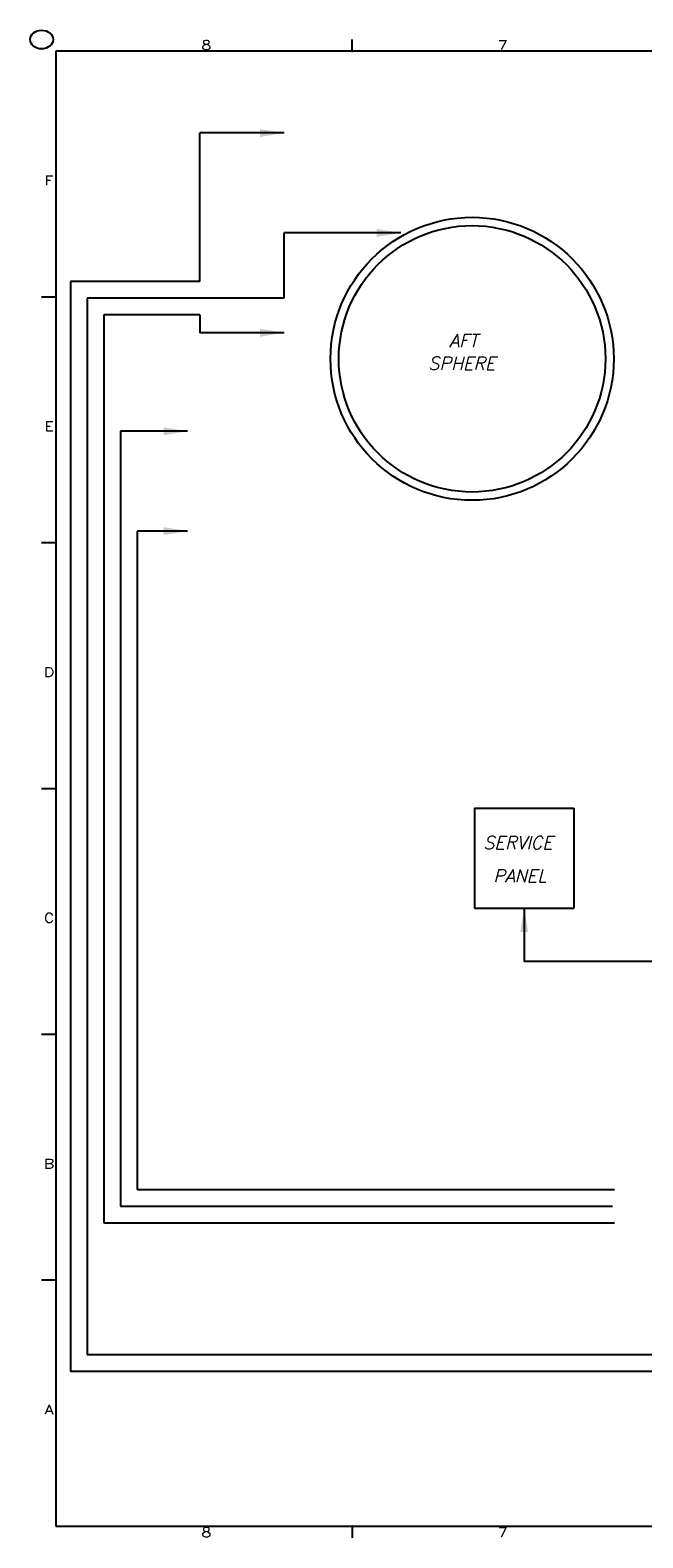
# Model space of a CAD drawing. Extents: x -181 to 162, y 84 to 272.
# Tile 10 of 85: x -135 to -98, y 182 to 272. Entities that reach past the tile are written whole.
import ezdxf
from ezdxf.enums import TextEntityAlignment as Align

# ---------------------------------------------------------------- set-up
doc = ezdxf.new("R2010")
doc.units = 0
doc.header["$LTSCALE"] = 1.5
doc.header["$MEASUREMENT"] = 0
doc.layers.get('0').update_dxf_attribs({"linetype": 'CONTINUOUS'})
for name, color, linetype in [('DEVICE_SERVICE_PANEL', 7, 'CONTINUOUS'), ('FUCKED_UP_WIRE_HEAD', 1, 'CONTINUOUS'), ('TTLBOX', 111, 'CONTINUOUS')]:
    doc.layers.add(name, color=color, linetype=linetype)
doc.styles.add('ENGR', font='Romans', dxfattribs={"oblique": 15})
doc.styles.add('ROMAND', font='Romand', dxfattribs={"height": 0.1})

# ---------------------------------------------------------------- blocks, each defined once
blk = doc.blocks.new('BORDER')
at = {"layer": 'TTLBOX'}
for p, q in [((-18.156, 15.75), (-18.156, 15.875)), ((0, 15.75), (-20.75, 15.75)), ((-20.75, 15.75), (-20.75, 0)), ((-20.75, 13.125), (-20.875, 13.125)), ((-20.75, 10.5), (-20.875, 10.5)), ((-20.75, 7.875), (-20.875, 7.875)), ((-20.75, 5.25), (-20.875, 5.25)), ((-20.75, 2.625), (-20.875, 2.625)), ((-20.75, 0), (0, 0)), ((-18.156, 0), (-18.156, -0.125))]:
    blk.add_line(p, q, dxfattribs=at)
blk.add_circle((-20.875, 15.875), 0.1, dxfattribs=at)
for p in [(-18.156, 15.75), (-20.75, 13.125), (-20.75, 10.5), (-20.75, 10.5), (-20.75, 7.875), (-20.75, 7.875), (-20.75, 5.25), (-20.75, 5.25), (-20.75, 2.625), (-20.75, 2.625), (-18.156, 0)]:
    blk.add_point(p, dxfattribs=at)
at = {"layer": 'TTLBOX', "style": 'ROMAND'}
for s, p in [('8', (-19.433, 15.766)), ('7', (-16.839, 15.766)), ('F', (-20.81, 14.32)), ('E', (-20.81, 11.695)), ('D', (-20.81, 9.07)), ('C', (-20.81, 6.445)), ('B', (-20.81, 3.82)), ('A', (-20.81, 1.195)), ('8', (-19.433, -0.116)), ('7', (-16.839, -0.116))]:
    blk.add_text(s, height=0.1, dxfattribs=at).set_placement(p, align=Align.CENTER)
blk = doc.blocks.new('BBORDER')
at = {"layer": 'TTLBOX', "xscale": 0.7619047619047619, "yscale": 0.625, "zscale": 0.7619047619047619}
blk.add_blockref('BORDER', (0, 0), dxfattribs=at)

msp = doc.modelspace()

# ---------------------------------------------------------------- linework, layer by layer
for radius in [8.5, 8]:
    msp.add_circle((-108.6083, 252.4637), radius)
at = {"layer": 'DEVICE_SERVICE_PANEL'}
for p, q in [((-108.46875, 225.47031), (-108.46875, 219.47031)), ((-108.46875, 225.47031), (-102.4972, 225.47031)), ((-102.4972, 225.47031), (-102.4972, 219.47031)), ((-108.46875, 219.47031), (-102.4972, 219.47031))]:
    msp.add_line(p, q, dxfattribs=at)
at = {"layer": 'FUCKED_UP_WIRE_HEAD'}
for p, q in [((-124.94627, 257.10863), (-124.94627, 266.02818)), ((-119.89457, 266.02818), (-124.94627, 266.02818)), ((-112.89457, 260.02818), (-119.89457, 260.02818)), ((-119.89457, 256.10863), (-119.89457, 260.02818)), ((-132.70472, 257.10863), (-132.70472, 191.64212)), ((-124.94627, 257.10863), (-132.70472, 257.10863)), ((-131.70472, 256.10863), (-131.70472, 192.64212)), ((-119.89457, 256.10863), (-131.70472, 256.10863)), ((-130.70472, 255.10863), (-130.70472, 200.56167)), ((-124.94627, 255.10863), (-130.70472, 255.10863)), ((-124.94627, 255.10863), (-124.94627, 254.02818)), ((-119.89457, 254.02818), (-124.94627, 254.02818)), ((-129.70472, 248.11306), (-129.70472, 201.56167)), ((-125.68316, 248.11306), (-129.70472, 248.11306)), ((-128.70472, 242.11306), (-128.70472, 202.56167)), ((-125.68316, 242.11306), (-128.70472, 242.11306)), ((-105.48298, 219.47031), (-105.48298, 216.25466)), ((-92.69631, 216.25466), (-105.48298, 216.25466)), ((-128.70472, 202.56167), (-100.07243, 202.56167)), ((-129.70472, 201.56167), (-100.17889, 201.56167)), ((-130.70472, 200.56167), (-100.07243, 200.56167)), ((-96.42889, 192.64212), (-131.70472, 192.64212)), ((-94.42889, 191.64212), (-132.70472, 191.64212))]:
    msp.add_line(p, q, dxfattribs=at)
for points in [[(-121.33457, 265.78818), (-119.89457, 266.02818), (-121.33457, 266.26818)], [(-114.33457, 259.78818), (-112.89457, 260.02818), (-114.33457, 260.26818)], [(-121.33457, 253.78818), (-119.89457, 254.02818), (-121.33457, 254.26818)], [(-127.12316, 247.87306), (-125.68316, 248.11306), (-127.12316, 248.35306)], [(-127.12316, 241.87306), (-125.68316, 242.11306), (-127.12316, 242.35306)], [(-105.72298, 218.03031), (-105.48298, 219.47031), (-105.24298, 218.03031)]]:
    msp.add_solid(points, dxfattribs=at)

# ---------------------------------------------------------------- block references
at = {"layer": 'TTLBOX', "xscale": 9, "yscale": 9, "zscale": 9}
msp.add_blockref('BBORDER', (8.69708, 182.34619), dxfattribs=at)

# ---------------------------------------------------------------- texts
at = {"layer": 'DEVICE_SERVICE_PANEL', "style": 'ENGR', "oblique": 15}
for s, p in [('AFT', (-109.99513, 253.17328)), ('SPHERE', (-111.23652, 251.80712)), ('SERVICE', (-107.92869, 223.01811)), ('PANEL', (-107.34462, 221.02029))]:
    msp.add_text(s, height=0.7695, dxfattribs=at).set_placement(p)

doc.saveas('drawing.dxf')
